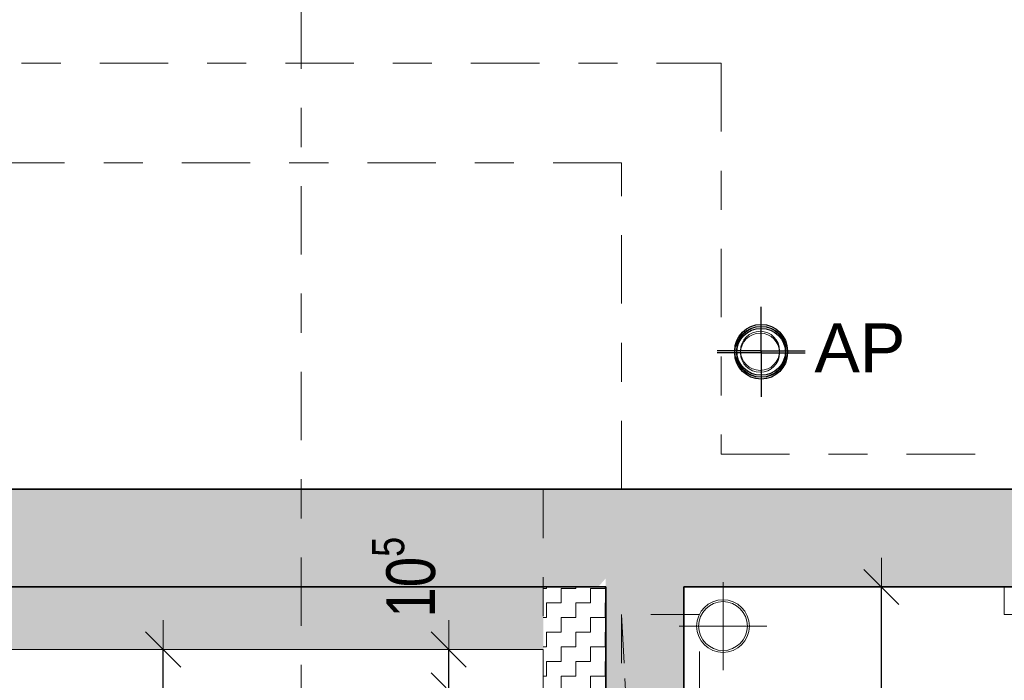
# Model space of a CAD drawing. Header units: metres. Extents: x -75 to 65, y -68 to 92.
# Tile 27 of 34: x 13.35 to 15.87, y 10.56 to 12.25. Entities that reach past the tile are written whole.
import ezdxf

# ---------------------------------------------------------------- set-up
doc = ezdxf.new("R2010")
doc.units = ezdxf.units.M
doc.header["$PDMODE"] = 65
for name, pattern in [('AUSGEZOGEN', [0]), ('STRICHLINIE_S4', [0.275, 0.175, -0.05, 0, -0.05]), ('VERDECKT2_S2', [0.165, 0.125, -0.04])]:
    doc.linetypes.add(name, pattern=pattern)
for name, color, linetype in [('XR$1$010 Aussenwände', 7, 'AUSGEZOGEN'), ('XR$1$010 Aussenwände Bauteilschraffuren', 7, 'AUSGEZOGEN'), ('XR$1$010 Aussenwände Schichttrennlinien', 7, 'AUSGEZOGEN'), ('XR$1$010 Fenster', 7, 'AUSGEZOGEN'), ('XR$1$015 Innenwände', 7, 'AUSGEZOGEN'), ('XR$1$035 Decken', 7, 'AUSGEZOGEN'), ('XR$1$060 Möbel Einbau', 7, 'AUSGEZOGEN'), ('XR$1$065 Möbel Einrichtung', 7, 'AUSGEZOGEN'), ('XR$1$080 Raumdefinitionen Kontur', 7, 'AUSGEZOGEN'), ('XR$2$160 Beschriftungen 50', 7, 'AUSGEZOGEN'), ('XR$2$200 Schnittlinien', 7, 'AUSGEZOGEN')]:
    doc.layers.add(name, color=color, linetype=linetype)
doc.layers.add('XR$2$STANDARD_1', color=7, linetype='AUSGEZOGEN', lineweight=25)
doc.styles.add('ARIAL', font='arial.ttf')
doc.dimstyles.new('DIMSTYLE_3', dxfattribs={"dimtxt": 0.125, "dimasz": 0.15, "dimexe": 0, "dimexo": 0, "dimgap": 0.0625, "dimtad": 2, "dimrnd": 0.005, "dimzin": 4, "dimdsep": 46, "dimtxsty": 'ARIAL', "dimblk1": 'ALL_ML_STRICH', "dimblk2": 'ALL_ML_STRICH', "dimsah": 1, "dimcen": 0, "dimclrd": 7, "dimclre": 7, "dimclrt": 7, "dimadec": 0, "dimazin": 0, "dimtfac": 1, "dimtdec": 0, "dimtix": 1, "dimtmove": 2, "dimatfit": 3, "dimfxl": 0, "dimtzin": 0, "dimlwd": 0, "dimlwe": 18, "dimarcsym": 0})
doc.dimstyles.new('DIMSTYLE_7', dxfattribs={"dimtxt": 0.125, "dimasz": 0.15, "dimexe": 0, "dimexo": 0, "dimgap": 0.0625, "dimtad": 2, "dimdec": 1, "dimlfac": 100, "dimrnd": 0.5, "dimzin": 4, "dimdsep": 46, "dimtxsty": 'ARIAL', "dimblk1": 'ALL_ML_STRICH', "dimblk2": 'ALL_ML_STRICH', "dimsah": 1, "dimcen": 0, "dimclrd": 7, "dimclre": 7, "dimclrt": 7, "dimadec": 0, "dimazin": 0, "dimtfac": 1, "dimtdec": 0, "dimtix": 1, "dimtmove": 2, "dimatfit": 3, "dimfxl": 0, "dimtvp": 1.2, "dimtzin": 0, "dimlwd": 0, "dimlwe": 18, "dimarcsym": 0})
pattern_1 = [(90, (-0.075, 0.075), (-0.0375, 0.0375), [0.0375, -0.0375]), (180, (-0.075, 0.075), (-0.0375, -0.0375), [0.0375, -0.0375])]

# ---------------------------------------------------------------- blocks, each defined once
blk = doc.blocks.new('COMPLEXOBJECT_15')
at = {"layer": 'XR$1$065 Möbel Einrichtung', "color": 7, "linetype": 'AUSGEZOGEN', "lineweight": 13, "transparency": 33554687}
for start, end in [(90, 270), (270, 90)]:
    blk.add_arc((15.2468, 11.4077), 0.05, start, end, dxfattribs=at)
blk = doc.blocks.new('COMPLEXOBJECT_20')
at = {"layer": 'XR$1$065 Möbel Einrichtung', "color": 7, "linetype": 'AUSGEZOGEN', "lineweight": 13, "transparency": 33554687}
for start, end in [(90, 270), (270, 90)]:
    blk.add_arc((15.2468, 11.4027), 0.05, start, end, dxfattribs=at)
blk = doc.blocks.new('ALL_ML_STRICH')
at = {"color": 0, "linetype": 'ByBlock', "lineweight": -2}
for p, q in [((0, -0.5), (0, 0.5)), ((-0.3, -0.3), (0.3, 0.3)), ((-1, 0), (0.5, 0))]:
    blk.add_line(p, q, dxfattribs=at)
blk = doc.blocks.new('*D50')
at = {"layer": 'DEFPOINTS', "color": 7, "linetype": 'AUSGEZOGEN', "lineweight": 18, "transparency": 16777216}
for p in [(1.9918, 12.7378), (1.9918, 12.7378), (15.9518, 12.7378)]:
    blk.add_point(p, dxfattribs=at)
at = {"layer": 'XR$2$STANDARD_1', "color": 7, "linetype": 'AUSGEZOGEN', "lineweight": -2, "transparency": 16777216}
for p, q in [((1.9918, 11.6873), (1.9918, 12.7378)), ((1.9918, 12.7378), (15.9518, 12.7378)), ((15.9518, 11.8535), (15.9518, 12.7378))]:
    blk.add_line(p, q, dxfattribs=at)
at = {"layer": 'XR$2$STANDARD_1', "color": 7, "linetype": 'AUSGEZOGEN', "lineweight": 18, "transparency": 16777216, "xscale": 0.15, "yscale": 0.15, "zscale": 0.15, "rotation": 180}
blk.add_blockref('ALL_ML_STRICH', (1.9918, 12.7378), dxfattribs=at)
at = {"layer": 'XR$2$STANDARD_1', "color": 7, "linetype": 'AUSGEZOGEN', "lineweight": 18, "transparency": 16777216, "xscale": 0.15, "yscale": 0.15, "zscale": 0.15}
blk.add_blockref('ALL_ML_STRICH', (15.9518, 12.7378), dxfattribs=at)
at = {"layer": 'XR$2$STANDARD_1', "color": 7, "linetype": 'AUSGEZOGEN', "lineweight": 18, "transparency": 16777216, "insert": (8.9752, 12.8525), "char_height": 0.125, "width": 0.5, "attachment_point": 5, "style": 'ARIAL'}
blk.add_mtext('\\W0.80;\\A1;{\\A1;{13.96\\H0.082500;\\S^ ;}}', dxfattribs=at)
blk = doc.blocks.new('*D89')
at = {"layer": 'DEFPOINTS', "color": 7, "linetype": 'AUSGEZOGEN', "lineweight": 18, "transparency": 16777216}
for p in [(14.4147, 10.5385), (14.4497, 10.2835), (14.6747, 10.2835)]:
    blk.add_point(p, dxfattribs=at)
at = {"layer": 'XR$2$STANDARD_1', "color": 7, "linetype": 'AUSGEZOGEN', "lineweight": -2, "transparency": 16777216}
for p, q in [((14.4497, 10.5385), (14.4497, 10.5385)), ((14.4497, 10.2835), (14.4497, 10.5385)), ((14.4497, 10.2835), (14.4497, 10.2835))]:
    blk.add_line(p, q, dxfattribs=at)
at = {"layer": 'XR$2$STANDARD_1', "color": 7, "linetype": 'AUSGEZOGEN', "lineweight": 18, "transparency": 16777216, "xscale": 0.15, "yscale": 0.15, "zscale": 0.15}
for p, rotation in [((14.4497, 10.5385), 90), ((14.4497, 10.2835), 270)]:
    blk.add_blockref('ALL_ML_STRICH', p, dxfattribs=dict(at, rotation=rotation))
at = {"layer": 'XR$2$STANDARD_1', "color": 7, "linetype": 'AUSGEZOGEN', "lineweight": 18, "transparency": 16777216, "insert": (14.3351, 10.1799), "char_height": 0.125, "width": 0.4, "attachment_point": 5, "rotation": 90, "style": 'ARIAL'}
blk.add_mtext('\\W0.80;\\A1;{\\A1;{25\\H0.082500;\\S5^ ;}}', dxfattribs=at)
blk = doc.blocks.new('*D90')
at = {"layer": 'DEFPOINTS', "color": 7, "linetype": 'AUSGEZOGEN', "lineweight": 18, "transparency": 16777216}
for p in [(14.4147, 10.6435), (14.4147, 10.5385), (14.4497, 10.5385)]:
    blk.add_point(p, dxfattribs=at)
at = {"layer": 'XR$2$STANDARD_1', "color": 7, "linetype": 'AUSGEZOGEN', "lineweight": -2, "transparency": 16777216}
for p, q in [((14.4497, 10.6435), (14.4497, 10.6435)), ((14.4497, 10.5385), (14.4497, 10.6435)), ((14.4497, 10.5385), (14.4497, 10.5385))]:
    blk.add_line(p, q, dxfattribs=at)
at = {"layer": 'XR$2$STANDARD_1', "color": 7, "linetype": 'AUSGEZOGEN', "lineweight": 18, "transparency": 16777216, "xscale": 0.15, "yscale": 0.15, "zscale": 0.15}
for p, rotation in [((14.4497, 10.6435), 90), ((14.4497, 10.5385), 270)]:
    blk.add_blockref('ALL_ML_STRICH', p, dxfattribs=dict(at, rotation=rotation))
at = {"layer": 'XR$2$STANDARD_1', "color": 7, "linetype": 'AUSGEZOGEN', "lineweight": 18, "transparency": 16777216, "insert": (14.3351, 10.8285), "char_height": 0.125, "width": 0.4, "attachment_point": 5, "rotation": 90, "style": 'ARIAL'}
blk.add_mtext('\\W0.80;\\A1;{\\A1;{10\\H0.082500;\\S5^ ;}}', dxfattribs=at)
blk = doc.blocks.new('*D94')
at = {"layer": 'DEFPOINTS', "color": 7, "linetype": 'AUSGEZOGEN', "lineweight": 18, "transparency": 16777216}
for p in [(15.5747, 10.8035), (15.5571, 7.4235), (15.7239, 7.4235)]:
    blk.add_point(p, dxfattribs=at)
at = {"layer": 'XR$2$STANDARD_1', "color": 7, "linetype": 'AUSGEZOGEN', "lineweight": -2, "transparency": 16777216}
for p, q in [((15.5571, 10.8035), (15.5571, 10.8035)), ((15.5571, 7.4235), (15.5571, 10.8035)), ((15.5571, 7.4235), (15.5571, 7.4235))]:
    blk.add_line(p, q, dxfattribs=at)
at = {"layer": 'XR$2$STANDARD_1', "color": 7, "linetype": 'AUSGEZOGEN', "lineweight": 18, "transparency": 16777216, "xscale": 0.15, "yscale": 0.15, "zscale": 0.15}
for p, rotation in [((15.5571, 10.8035), 90), ((15.5571, 7.4235), 270)]:
    blk.add_blockref('ALL_ML_STRICH', p, dxfattribs=dict(at, rotation=rotation))
at = {"layer": 'XR$2$STANDARD_1', "color": 7, "linetype": 'AUSGEZOGEN', "lineweight": 18, "transparency": 16777216, "insert": (15.4424, 9.1206), "char_height": 0.125, "width": 0.4, "attachment_point": 5, "rotation": 90, "style": 'ARIAL'}
blk.add_mtext('\\W0.80;\\A1;{\\A1;{3.38\\H0.082500;\\S^ ;}}', dxfattribs=at)
blk = doc.blocks.new('*D189')
at = {"layer": 'DEFPOINTS', "color": 7, "linetype": 'AUSGEZOGEN', "lineweight": 18, "transparency": 16777216}
for p in [(13.7188, 10.6435), (13.7188, 10.2835), (13.7909, 10.2835)]:
    blk.add_point(p, dxfattribs=at)
at = {"layer": 'XR$2$STANDARD_1', "color": 7, "linetype": 'AUSGEZOGEN', "lineweight": -2, "transparency": 16777216}
for p, q in [((13.7188, 10.6435), (13.7188, 10.6435)), ((13.7188, 10.2835), (13.7188, 10.6435)), ((13.7188, 10.2835), (13.7188, 10.2835))]:
    blk.add_line(p, q, dxfattribs=at)
at = {"layer": 'XR$2$STANDARD_1', "color": 7, "linetype": 'AUSGEZOGEN', "lineweight": 18, "transparency": 16777216, "xscale": 0.15, "yscale": 0.15, "zscale": 0.15}
for p, rotation in [((13.7188, 10.6435), 90), ((13.7188, 10.2835), 270)]:
    blk.add_blockref('ALL_ML_STRICH', p, dxfattribs=dict(at, rotation=rotation))
at = {"layer": 'XR$2$STANDARD_1', "color": 7, "linetype": 'AUSGEZOGEN', "lineweight": 18, "transparency": 16777216, "insert": (13.6041, 10.459), "char_height": 0.125, "width": 0.4, "attachment_point": 5, "rotation": 90, "style": 'ARIAL'}
blk.add_mtext('\\W0.80;\\A1;{\\A1;{36\\H0.082500;\\S^ ;}}', dxfattribs=at)

msp = doc.modelspace()

# ---------------------------------------------------------------- hatches: boundary and pattern name
at = {"layer": 'XR$1$010 Aussenwände Bauteilschraffuren', "linetype": 'AUSGEZOGEN', "lineweight": 13, "transparency": 33554687}
h = msp.add_hatch(dxfattribs=at)
h.set_pattern_fill('MUSTER', scale=0.05625, style=0, pattern_type=2)
h.set_pattern_definition([(0, (0.1125, 0.1125), (0.05625, 0.05625), [0.05625, -0.05625]), (90, (0.1125, 0.1125), (-0.05625, 0.05625), [0.05625, -0.05625])])
h.paths.add_polyline_path([(10.0518, 10.8257), (10.0713, 10.8035), (14.8323, 10.8035), (14.8518, 10.8257), (14.8518, 7.4235), (15.0518, 7.4235), (15.0518, 10.8035), (15.9518, 10.8035), (15.9518, 11.0535), (15.0518, 11.0535), (15.0518, 11.0535), (1.9918, 11.0535), (1.9918, 7.2135), (2.2418, 7.2135), (2.2418, 10.8035), (9.8518, 10.8035), (9.8518, 6.0735), (11.7518, 6.0735), (11.7518, 6.2735), (10.0518, 6.2735)], flags=0)
h = msp.add_hatch(dxfattribs=at)
h.set_pattern_fill('MUSTER', scale=375, style=0, pattern_type=2)
h.set_pattern_definition([(0, (750, 750), (375, 375), [375, -375]), (90, (750, 750), (-375, 375), [375, -375])])
h.paths.add_polyline_path([(14.8518, 10.8035), (14.8518, 10.8257), (14.8323, 10.8035)], flags=0)
h = msp.add_hatch(dxfattribs=at)
h.set_pattern_fill('MUSTER', scale=0.0375, style=0, pattern_type=2)
h.set_pattern_definition([(0, (0.075, 0.075), (0.0375, 0.0375), [0.0375, -0.0375]), (90, (0.075, 0.075), (-0.0375, 0.0375), [0.0375, -0.0375])])
h.paths.add_polyline_path([(14.6918, 10.8035), (10.2118, 10.8035), (10.2118, 10.6435), (14.6918, 10.6435)], flags=0)
h = msp.add_hatch(dxfattribs=at)
h.set_pattern_fill('MUSTER', scale=0.0375, angle=90, style=0, pattern_type=2)
h.set_pattern_definition(pattern_1)
h.paths.add_polyline_path([(14.6918, 10.6435), (14.8323, 10.8035), (14.6918, 10.8035)], flags=0)
h = msp.add_hatch(dxfattribs=at)
h.set_pattern_fill('MUSTER', scale=0.0375, angle=90, style=0, pattern_type=2)
h.set_pattern_definition(pattern_1)
h.paths.add_polyline_path([(14.8323, 10.8035), (14.6918, 10.6435), (14.8518, 10.6435), (14.8518, 10.8035)], flags=0)
h = msp.add_hatch(dxfattribs=at)
h.set_pattern_fill('MUSTER', scale=0.0375, angle=90, style=0, pattern_type=2)
h.set_pattern_definition(pattern_1)
h.paths.add_polyline_path([(14.6918, 10.6435), (14.6918, 7.4235), (14.8518, 7.4235), (14.8518, 10.6435)], flags=0)

# ---------------------------------------------------------------- linework, layer by layer
at = {"layer": 'XR$1$010 Aussenwände', "color": 7, "linetype": 'AUSGEZOGEN', "lineweight": 35, "transparency": 33554687}
for p, q in [((15.0518, 11.0535), (9.8518, 11.0535)), ((15.9518, 11.0535), (15.0518, 11.0535)), ((15.0518, 10.8035), (15.9518, 10.8035)), ((15.0518, 7.4235), (15.0518, 10.8035)), ((15.9518, 10.8035), (15.8718, 10.8035))]:
    msp.add_line(p, q, dxfattribs=at)
at = {"layer": 'XR$1$010 Aussenwände', "color": 7, "linetype": 'AUSGEZOGEN', "lineweight": 18, "transparency": 33554687}
for p, q in [((10.2118, 10.6435), (14.6918, 10.6435)), ((14.6918, 10.6435), (14.6918, 7.4235))]:
    msp.add_line(p, q, dxfattribs=at)
at = {"layer": 'XR$1$010 Aussenwände Schichttrennlinien', "color": 7, "linetype": 'AUSGEZOGEN', "lineweight": 35, "transparency": 33554687}
for p, q in [((10.2118, 10.8035), (14.8323, 10.8035)), ((14.8518, 10.8035), (14.8323, 10.8035)), ((14.8518, 10.6435), (14.8518, 10.8035)), ((14.8518, 10.6435), (14.8518, 10.8035)), ((14.8518, 10.6435), (14.8518, 7.4235))]:
    msp.add_line(p, q, dxfattribs=at)
at = {"layer": 'XR$1$010 Fenster', "color": 7, "linetype": 'AUSGEZOGEN', "lineweight": 13, "transparency": 33554687}
for p, q in [((15.9518, 10.8035), (15.8718, 10.8035)), ((15.8718, 10.8035), (15.8718, 10.7335)), ((15.9518, 10.8035), (15.8718, 10.8035)), ((15.9518, 10.8035), (15.8718, 10.8035)), ((15.8718, 10.7335), (15.9518, 10.7335))]:
    msp.add_line(p, q, dxfattribs=at)
at = {"layer": 'XR$1$015 Innenwände', "color": 7, "linetype": 'STRICHLINIE_S4', "lineweight": 13, "transparency": 33554687}
for p, q in [((9.7568, 12.1435), (15.1468, 12.1435)), ((15.1468, 12.1435), (15.1468, 11.1435)), ((15.1468, 11.1435), (23.0318, 11.1435))]:
    msp.add_line(p, q, dxfattribs=at)
at = {"layer": 'XR$1$035 Decken', "color": 7, "linetype": 'STRICHLINIE_S4', "lineweight": 13, "transparency": 33554687}
for p, q in [((14.8918, 11.8885), (10.0118, 11.8885)), ((14.8918, 11.0535), (14.8918, 11.8885)), ((14.6918, 9.9785), (14.6918, 11.0535)), ((14.6918, 11.0535), (14.8918, 11.0535))]:
    msp.add_line(p, q, dxfattribs=at)
at = {"layer": 'XR$1$035 Decken', "color": 7, "linetype": 'AUSGEZOGEN', "lineweight": 18, "transparency": 33554687}
msp.add_line((22.9418, 11.0535), (1.9918, 11.0535), dxfattribs=at)
at = {"layer": 'XR$1$060 Möbel Einbau', "color": 172, "linetype": 'AUSGEZOGEN', "lineweight": 25, "transparency": 33554687}
for p, q in [((15.2493, 11.4077), (15.2493, 11.5202)), ((15.2493, 11.4027), (15.2493, 11.5152)), ((15.2493, 11.4077), (15.1368, 11.4077)), ((15.2493, 11.4027), (15.1368, 11.4027)), ((15.2493, 11.4077), (15.2493, 11.2952)), ((15.2493, 11.4077), (15.3618, 11.4077)), ((15.2493, 11.4027), (15.2493, 11.2902)), ((15.2493, 11.4027), (15.3618, 11.4027))]:
    msp.add_line(p, q, dxfattribs=at)
at = {"layer": 'XR$1$060 Möbel Einbau', "color": 14, "linetype": 'AUSGEZOGEN', "lineweight": 13, "transparency": 33554687}
for q in [(15.1518, 10.816), (15.0393, 10.7035), (15.1518, 10.591), (15.2643, 10.7035)]:
    msp.add_line((15.1518, 10.7035), q, dxfattribs=at)
at = {"layer": 'XR$1$060 Möbel Einbau', "color": 172, "linetype": 'AUSGEZOGEN', "lineweight": 25, "transparency": 33554687}
for centre, radius in [((15.2493, 11.4077), 0.0675), ((15.2493, 11.4027), 0.0675), ((15.2493, 11.4077), 0.0625), ((15.2493, 11.4027), 0.0625)]:
    msp.add_circle(centre, radius, dxfattribs=at)
at = {"layer": 'XR$1$060 Möbel Einbau', "color": 14, "linetype": 'AUSGEZOGEN', "lineweight": 13, "transparency": 33554687}
for radius in [0.0675, 0.0625]:
    msp.add_circle((15.1518, 10.7035), radius, dxfattribs=at)
at = {"layer": 'XR$1$065 Möbel Einrichtung', "color": 212, "linetype": 'VERDECKT2_S2', "lineweight": 13, "transparency": 33554687}
for p, q in [((15.0918, 10.7335), (14.8918, 10.7335)), ((14.8918, 10.7335), (15.052, 7.7487)), ((14.8918, 10.7335), (14.8918, 7.5885)), ((15.052, 7.7487), (14.8918, 10.7335)), ((15.0918, 7.5885), (15.0918, 10.7335))]:
    msp.add_line(p, q, dxfattribs=at)
at = {"layer": 'XR$1$080 Raumdefinitionen Kontur', "color": 51, "linetype": 'AUSGEZOGEN', "lineweight": 13, "transparency": 33554687}
for p, q in [((15.0518, 10.8035), (15.0518, 6.2235)), ((18.9518, 10.8035), (15.0518, 10.8035)), ((14.6918, 10.6435), (10.2118, 10.6435)), ((14.6918, 6.4335), (14.6918, 10.6435))]:
    msp.add_line(p, q, dxfattribs=at)
at = {"layer": 'XR$2$200 Schnittlinien', "color": 7, "linetype": 'STRICHLINIE_S4', "lineweight": 13, "transparency": 33554687}
msp.add_line((14.0718, 13.7291), (14.0718, 9.1205), dxfattribs=at)

# ---------------------------------------------------------------- block references
at = {"layer": 'XR$1$065 Möbel Einrichtung', "color": 7, "linetype": 'AUSGEZOGEN', "lineweight": 13, "transparency": 33554687}
for name in ['COMPLEXOBJECT_15', 'COMPLEXOBJECT_20']:
    msp.add_blockref(name, (0, 0), dxfattribs=at)

# ---------------------------------------------------------------- texts
at = {"layer": 'XR$2$160 Beschriftungen 50', "color": 7, "linetype": 'AUSGEZOGEN', "transparency": 33554687, "insert": (15.3857, 11.3527), "char_height": 0.125, "width": 0.353962, "attachment_point": 7, "style": 'ARIAL'}
msp.add_mtext('AP', dxfattribs=at)

# ---------------------------------------------------------------- dimensions: what is measured, and where the dimension line sits
at = {"layer": 'XR$2$STANDARD_1', "color": 7, "linetype": 'AUSGEZOGEN', "lineweight": 18, "transparency": 33554687}
dim = msp.add_linear_dim(base=(15.9518, 12.7378), p1=(1.9918, 11.6873), p2=(15.9518, 11.8535), dimstyle='DIMSTYLE_3', override={"dimpost": '<>', "dimclrd": 7, "dimclre": 7, "dimclrt": 7, "dimlwd": 0, "dimlwe": 18}, dxfattribs=at)
dim.commit()
dim.dimension.update_dxf_attribs({"geometry": '*D50', "text_midpoint": (8.9752, 12.8525), "dimtype": 160})
for base, p1, p2, dimstyle, picture, middle in [((14.4497, 10.6435), (14.4497, 10.5385), (14.4497, 10.6435), 'DIMSTYLE_7', '*D90', (14.3351, 10.8285)), ((15.5571, 10.8035), (15.5571, 7.4235), (15.5571, 10.8035), 'DIMSTYLE_3', '*D94', (15.4424, 9.1206)), ((13.7188, 10.6435), (13.7188, 10.2835), (13.7188, 10.6435), 'DIMSTYLE_7', '*D189', (13.6041, 10.459)), ((14.4497, 10.5385), (14.4497, 10.2835), (14.4497, 10.5385), 'DIMSTYLE_7', '*D89', (14.3351, 10.1799))]:
    dim = msp.add_linear_dim(base=base, p1=p1, p2=p2, angle=90, dimstyle=dimstyle, override={"dimpost": '<>', "dimclrd": 7, "dimclre": 7, "dimclrt": 7, "dimlwd": 0, "dimlwe": 18}, dxfattribs=at)
    dim.commit()
    dim.dimension.update_dxf_attribs({"geometry": picture, "text_midpoint": middle, "dimtype": 160})

doc.saveas('drawing.dxf')
